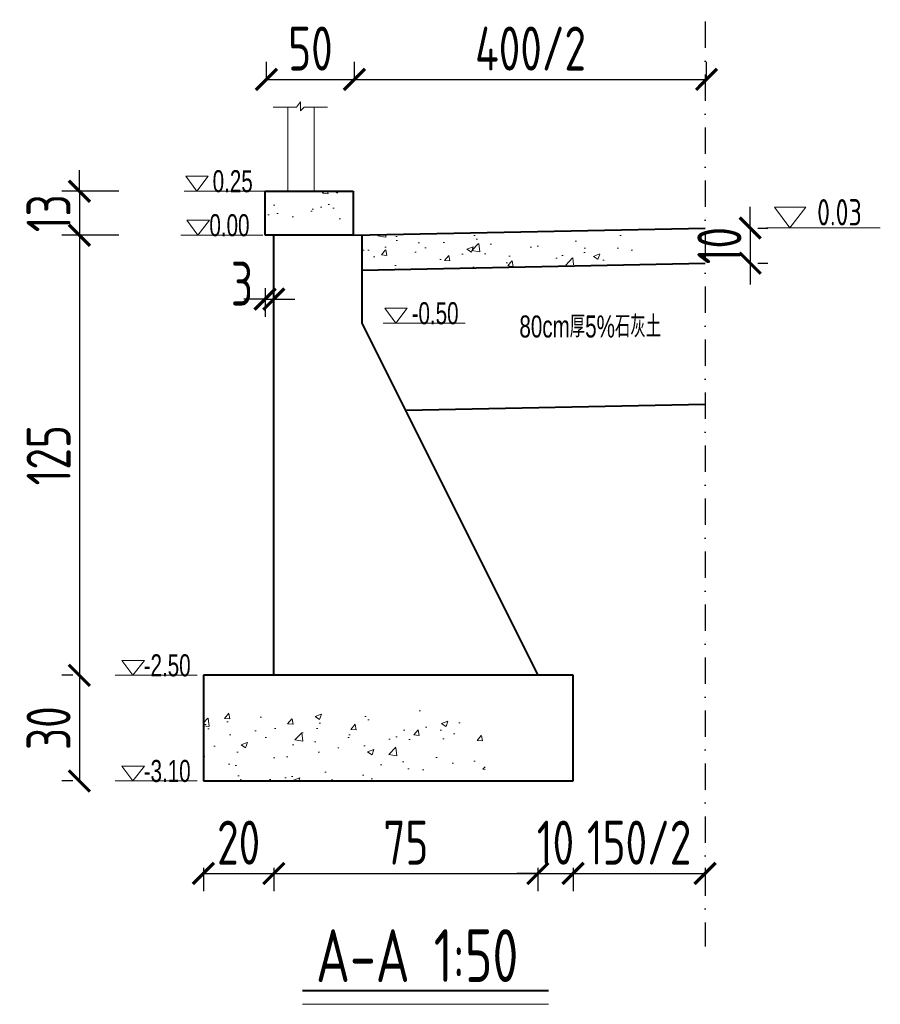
# Model space of a CAD drawing. Header units: inches. Extents: x 97745 to 142261, y 62673 to 100665.
# Tile 24 of 148: x 112815 to 113304, y 69739 to 70298. Entities that reach past the tile are written whole.
import ezdxf

# ---------------------------------------------------------------- set-up
doc = ezdxf.new("R2010")
doc.units = ezdxf.units.IN
doc.header["$MEASUREMENT"] = 0
doc.linetypes.add('DASHDOTX2', pattern=[2, 1, -0.5, 0, -0.5])
doc.layers.get('0').update_dxf_attribs({"lineweight": 15})
for name, color, linetype, lineweight in [('BM1', 7, 'Continuous', 15), ('文字', 7, 'Continuous', 20), ('轮廓线', 1, 'Continuous', 40)]:
    doc.layers.add(name, color=color, linetype=linetype, lineweight=lineweight)
doc.layers.add('轴线', color=3, linetype='DASHDOTX2')
doc.styles.add('HZTXT', font='tssdeng.shx', dxfattribs={"width": 0.75, "bigfont": 'hztxt.shx'})
doc.styles.get("Standard").update_dxf_attribs({"font": 'hztxt_e.shx', "width": 0.7, "bigfont": 'hztxt.shx'})
doc.dimstyles.new('3', dxfattribs={"dimtxt": 25, "dimasz": 12, "dimexe": 10, "dimexo": 30, "dimgap": 5, "dimtad": 1, "dimdec": 0, "dimzin": 0, "dimdsep": 46, "dimtxsty": 'HZTXT', "dimblk": 'ARCHTICK', "dimcen": 0, "dimclrt": 7, "dimazin": 2, "dimtfac": 1, "dimtdec": 0, "dimtix": 1, "dimtmove": 2, "dimatfit": 3, "dimfxl": 250, "dimtolj": 1, "dimtzin": 0, "dimarcsym": 0})

# ---------------------------------------------------------------- blocks, each defined once
blk = doc.blocks.new('_ArchTick')
at = {"color": 0, "linetype": 'ByBlock', "const_width": 0.15}
blk.add_lwpolyline([(-0.5, -0.5), (0.5, 0.5)], dxfattribs=at)
blk = doc.blocks.new('*D761')
at = {"color": 0, "lineweight": -2}
for p, q in [((112919.71, 69816.15), (112919.71, 69803.05)), ((112919.71, 69813.05), (112959.71, 69813.05)), ((112959.71, 69816.15), (112959.71, 69803.05))]:
    blk.add_line(p, q, dxfattribs=at)
at = {"color": 0, "lineweight": -2, "xscale": 12, "yscale": 12, "zscale": 12, "rotation": 180}
blk.add_blockref('_ArchTick', (112919.71, 69813.05), dxfattribs=at)
at = {"color": 0, "lineweight": -2, "xscale": 12, "yscale": 12, "zscale": 12}
blk.add_blockref('_ArchTick', (112959.71, 69813.05), dxfattribs=at)
at = {"color": 7, "insert": (112939.71, 69830.55), "char_height": 25, "attachment_point": 5, "style": 'HZTXT'}
blk.add_mtext('\\A1;20', dxfattribs=at)
blk = doc.blocks.new('*D762')
at = {"color": 0, "lineweight": -2}
for p, q in [((112959.71, 69816.15), (112959.71, 69803.05)), ((112959.71, 69813.05), (113109.71, 69813.05)), ((113109.71, 69816.15), (113109.71, 69803.05))]:
    blk.add_line(p, q, dxfattribs=at)
at = {"color": 0, "lineweight": -2, "xscale": 12, "yscale": 12, "zscale": 12, "rotation": 180}
blk.add_blockref('_ArchTick', (112959.71, 69813.05), dxfattribs=at)
at = {"color": 0, "lineweight": -2, "xscale": 12, "yscale": 12, "zscale": 12}
blk.add_blockref('_ArchTick', (113109.71, 69813.05), dxfattribs=at)
at = {"color": 7, "insert": (113034.71, 69830.55), "char_height": 25, "attachment_point": 5, "style": 'HZTXT'}
blk.add_mtext('\\A1;75', dxfattribs=at)
blk = doc.blocks.new('*D763')
at = {"color": 0, "lineweight": -2}
for p, q in [((113109.71, 69813.05), (113097.71, 69813.05)), ((113109.71, 69816.15), (113109.71, 69803.05)), ((113109.71, 69813.05), (113129.71, 69813.05)), ((113129.71, 69816.15), (113129.71, 69803.05)), ((113129.71, 69813.05), (113141.71, 69813.05))]:
    blk.add_line(p, q, dxfattribs=at)
at = {"color": 0, "lineweight": -2, "xscale": 12, "yscale": 12, "zscale": 12}
blk.add_blockref('_ArchTick', (113109.71, 69813.05), dxfattribs=at)
at = {"color": 0, "lineweight": -2, "xscale": 12, "yscale": 12, "zscale": 12, "rotation": 180}
blk.add_blockref('_ArchTick', (113129.71, 69813.05), dxfattribs=at)
at = {"color": 7, "insert": (113119.71, 69830.55), "char_height": 25, "attachment_point": 5, "style": 'HZTXT'}
blk.add_mtext('\\A1;10', dxfattribs=at)
blk = doc.blocks.new('*D764')
at = {"color": 0, "lineweight": -2}
for p, q in [((112849.24, 70200.59), (112849.24, 70212.59)), ((112871.63, 70200.59), (112839.24, 70200.59)), ((112849.24, 70200.59), (112849.24, 70175.59)), ((112871.63, 70175.59), (112839.24, 70175.59)), ((112849.24, 70175.59), (112849.24, 70163.59))]:
    blk.add_line(p, q, dxfattribs=at)
at = {"color": 0, "lineweight": -2, "xscale": 12, "yscale": 12, "zscale": 12}
for p, rotation in [((112849.24, 70200.59), 270), ((112849.24, 70175.59), 90)]:
    blk.add_blockref('_ArchTick', p, dxfattribs=dict(at, rotation=rotation))
at = {"color": 7, "insert": (112831.74, 70188.09), "char_height": 25, "attachment_point": 5, "rotation": 90, "style": 'HZTXT'}
blk.add_mtext('\\A1;13', dxfattribs=at)
blk = doc.blocks.new('*D765')
at = {"color": 0, "lineweight": -2}
for p, q in [((112845.44, 70175.59), (112839.24, 70175.59)), ((112849.24, 70175.59), (112849.24, 69925.59)), ((112845.44, 69925.59), (112839.24, 69925.59))]:
    blk.add_line(p, q, dxfattribs=at)
at = {"color": 0, "lineweight": -2, "xscale": 12, "yscale": 12, "zscale": 12}
for p, rotation in [((112849.24, 70175.59), 90), ((112849.24, 69925.59), 270)]:
    blk.add_blockref('_ArchTick', p, dxfattribs=dict(at, rotation=rotation))
at = {"color": 7, "insert": (112831.74, 70050.59), "char_height": 25, "attachment_point": 5, "rotation": 90, "style": 'HZTXT'}
blk.add_mtext('\\A1;125', dxfattribs=at)
blk = doc.blocks.new('*D766')
at = {"color": 0, "lineweight": -2}
for p, q in [((112845.44, 69925.59), (112839.24, 69925.59)), ((112849.24, 69925.59), (112849.24, 69865.59)), ((112845.44, 69865.59), (112839.24, 69865.59))]:
    blk.add_line(p, q, dxfattribs=at)
at = {"color": 0, "lineweight": -2, "xscale": 12, "yscale": 12, "zscale": 12}
for p, rotation in [((112849.24, 69925.59), 90), ((112849.24, 69865.59), 270)]:
    blk.add_blockref('_ArchTick', p, dxfattribs=dict(at, rotation=rotation))
at = {"color": 7, "insert": (112831.74, 69895.59), "char_height": 25, "attachment_point": 5, "rotation": 90, "style": 'HZTXT'}
blk.add_mtext('\\A1;30', dxfattribs=at)
blk = doc.blocks.new('三角形')
at = {"layer": '轮廓线', "color": 0, "lineweight": 20}
for p, q in [((24441.9, 199232.1), (24477.5, 199232.1)), ((24459.3, 199208.6), (24441.9, 199232.1)), ((24477.5, 199232.1), (24459.3, 199208.6))]:
    blk.add_line(p, q, dxfattribs=at)
blk = doc.blocks.new('*D770')
at = {"color": 0, "lineweight": -2}
for p, q in [((113230.33, 70179.68), (113230.33, 70191.68)), ((113230.33, 70179.68), (113230.33, 70159.68)), ((113234.71, 70179.68), (113240.33, 70179.68)), ((113230.33, 70159.68), (113230.33, 70147.68)), ((113234.71, 70159.68), (113240.33, 70159.68))]:
    blk.add_line(p, q, dxfattribs=at)
at = {"color": 0, "lineweight": -2, "xscale": 12, "yscale": 12, "zscale": 12}
for p, rotation in [((113230.33, 70179.68), 270), ((113230.33, 70159.68), 90)]:
    blk.add_blockref('_ArchTick', p, dxfattribs=dict(at, rotation=rotation))
at = {"color": 7, "insert": (113212.83, 70169.68), "char_height": 25, "attachment_point": 5, "rotation": 90, "style": 'HZTXT'}
blk.add_mtext('\\A1;10', dxfattribs=at)
blk = doc.blocks.new('*D767')
at = {"color": 0, "lineweight": -2}
for p, q in [((112955.53, 70264.3), (112955.53, 70274.11)), ((113005.53, 70264.3), (113005.53, 70274.11)), ((112955.53, 70264.11), (113005.53, 70264.11))]:
    blk.add_line(p, q, dxfattribs=at)
at = {"color": 0, "lineweight": -2, "xscale": 12, "yscale": 12, "zscale": 12, "rotation": 180}
blk.add_blockref('_ArchTick', (112955.53, 70264.11), dxfattribs=at)
at = {"color": 0, "lineweight": -2, "xscale": 12, "yscale": 12, "zscale": 12}
blk.add_blockref('_ArchTick', (113005.53, 70264.11), dxfattribs=at)
at = {"color": 7, "insert": (112980.53, 70281.61), "char_height": 25, "attachment_point": 5, "style": 'HZTXT'}
blk.add_mtext('\\A1;50', dxfattribs=at)
blk = doc.blocks.new('*D771')
at = {"color": 0, "lineweight": -2}
for p, q in [((112954.71, 70145.59), (112954.71, 70129.31)), ((112959.71, 70145.59), (112959.71, 70129.31)), ((112954.71, 70139.31), (112942.71, 70139.31)), ((112954.71, 70139.31), (112959.71, 70139.31)), ((112959.71, 70139.31), (112971.71, 70139.31))]:
    blk.add_line(p, q, dxfattribs=at)
at = {"color": 0, "lineweight": -2, "xscale": 12, "yscale": 12, "zscale": 12}
blk.add_blockref('_ArchTick', (112954.71, 70139.31), dxfattribs=at)
at = {"color": 0, "lineweight": -2, "xscale": 12, "yscale": 12, "zscale": 12, "rotation": 180}
blk.add_blockref('_ArchTick', (112959.71, 70139.31), dxfattribs=at)
at = {"color": 7, "insert": (112941.61, 70148.06), "char_height": 25, "attachment_point": 5, "style": 'HZTXT'}
blk.add_mtext('\\A1;3', dxfattribs=at)
blk = doc.blocks.new('*D768')
at = {"color": 0, "lineweight": -2}
for p, q in [((113005.53, 70264.3), (113005.53, 70274.11)), ((113205.53, 70264.3), (113205.53, 70274.11)), ((113005.53, 70264.11), (113205.53, 70264.11))]:
    blk.add_line(p, q, dxfattribs=at)
at = {"color": 0, "lineweight": -2, "xscale": 12, "yscale": 12, "zscale": 12, "rotation": 180}
blk.add_blockref('_ArchTick', (113005.53, 70264.11), dxfattribs=at)
at = {"color": 0, "lineweight": -2, "xscale": 12, "yscale": 12, "zscale": 12}
blk.add_blockref('_ArchTick', (113205.53, 70264.11), dxfattribs=at)
at = {"color": 7, "insert": (113105.53, 70281.61), "char_height": 25, "attachment_point": 5, "style": 'HZTXT'}
blk.add_mtext('\\A1;400/2', dxfattribs=at)
blk = doc.blocks.new('*D769')
at = {"color": 0, "lineweight": -2}
for p, q in [((113129.71, 69816.15), (113129.71, 69803.05)), ((113129.71, 69813.05), (113204.71, 69813.05)), ((113204.71, 69816.15), (113204.71, 69803.05))]:
    blk.add_line(p, q, dxfattribs=at)
at = {"color": 0, "lineweight": -2, "xscale": 12, "yscale": 12, "zscale": 12, "rotation": 180}
blk.add_blockref('_ArchTick', (113129.71, 69813.05), dxfattribs=at)
at = {"color": 0, "lineweight": -2, "xscale": 12, "yscale": 12, "zscale": 12}
blk.add_blockref('_ArchTick', (113204.71, 69813.05), dxfattribs=at)
at = {"color": 7, "insert": (113167.21, 69830.55), "char_height": 25, "attachment_point": 5, "style": 'HZTXT'}
blk.add_mtext('\\A1;150/2', dxfattribs=at)

msp = doc.modelspace()

# ---------------------------------------------------------------- hatches: boundary and pattern name
h = msp.add_hatch()
h.set_pattern_fill('AR-CONC', color=256, scale=5, style=0)
h.set_pattern_definition([(50, (65901.646, -30324.62), (35.863009, -3.137607), [3.75, -41.25]), (355, (65901.646, -30324.62), (-6.937567, 37.609607), [3, -33]), (100.4514, (65904.635, -30324.88), (28.925469, 34.471977), [3.18701, -35.057106]), (46.1842, (65901.646, -30314.62), (53.362052, -8.27595), [5.625, -61.875]), (96.6356, (65906.093, -30315.31), (46.733135, 48.705894), [4.780514, -52.58565]), (351.1842, (65901.646, -30314.62), (46.733097, 48.70593), [4.5, -49.5]), (21, (65906.646, -30317.12), (29.8453526, -20.1309445), [3.75, -41.25]), (326, (65906.646, -30317.12), (12.165767, 36.257502), [3, -33]), (71.4514, (65909.133, -30318.797), (42.011131, 16.126525), [3.18701, -35.057106]), (37.5, (65901.646, -30324.619), (0.6079928, 16.6446927), [0, -32.6, 0, -33.5, 0, -33.125]), (7.5, (65901.646, -30324.62), (13.153477, 19.7205856), [0, -19.1, 0, -31.85, 0, -12.625]), (327.5, (65890.496, -30324.62), (26.6911218, -1.1277436), [0, -12.5, 0, -39, 0, -51.75]), (317.5, (65885.496, -30324.62), (29.1593085, 5.005249), [0, -16.25, 0, -25.9, 0, -36.75])])
h.paths.add_polyline_path([(112954.711, 70200.587), (112954.711, 70175.587), (112959.711, 70175.587), (113004.711, 70175.587), (113004.711, 70200.587)])
h = msp.add_hatch()
h.set_pattern_fill('AR-CONC', color=256, scale=5, style=0)
h.set_pattern_definition([(50, (65901.646, -28839.62), (35.863009, -3.137607), [3.75, -41.25]), (355, (65901.646, -28839.62), (-6.937567, 37.609607), [3, -33]), (100.4514, (65904.635, -28839.88), (28.925469, 34.471977), [3.18701, -35.057106]), (46.1842, (65901.646, -28829.62), (53.362052, -8.27595), [5.625, -61.875]), (96.6356, (65906.093, -28830.31), (46.733135, 48.705894), [4.780514, -52.58565]), (351.1842, (65901.646, -28829.62), (46.733097, 48.70593), [4.5, -49.5]), (21, (65906.646, -28832.12), (29.845353, -20.1309445), [3.75, -41.25]), (326, (65906.646, -28832.12), (12.165767, 36.257502), [3, -33]), (71.4514, (65909.133, -28833.797), (42.011131, 16.126525), [3.18701, -35.057106]), (37.5, (65901.646, -28839.619), (0.6079928, 16.6446927), [0, -32.6, 0, -33.5, 0, -33.125]), (7.5, (65901.646, -28839.62), (13.153477, 19.7205856), [0, -19.1, 0, -31.85, 0, -12.625]), (327.5, (65890.496, -28839.62), (26.6911218, -1.1277436), [0, -12.5, 0, -39, 0, -51.75]), (317.5, (65885.496, -28839.62), (29.1593085, 5.005249), [0, -16.25, 0, -25.9, 0, -36.75])])
h.paths.add_polyline_path([(113167.171, 70169.519), (113165.779, 70170.807), (113169.003, 70170.807), (113167.171, 70172.225), (113167.171, 70179.696), (113009.711, 70175.714), (113009.711, 70155.714), (113167.171, 70159.696)])
h = msp.add_hatch()
h.set_pattern_fill('AR-CONC', color=256, scale=5, style=0)
h.set_pattern_definition([(50, (65901.646, -28629.62), (35.863009, -3.137607), [3.75, -41.25]), (355, (65901.646, -28629.62), (-6.937567, 37.609607), [3, -33]), (100.4514, (65904.635, -28629.88), (28.925469, 34.471977), [3.18701, -35.057106]), (46.1842, (65901.646, -28619.62), (53.362052, -8.27595), [5.625, -61.875]), (96.6356, (65906.093, -28620.31), (46.733135, 48.705894), [4.780514, -52.58565]), (351.1842, (65901.646, -28619.62), (46.733097, 48.70593), [4.5, -49.5]), (21, (65906.646, -28622.12), (29.845353, -20.1309445), [3.75, -41.25]), (326, (65906.646, -28622.12), (12.165767, 36.257502), [3, -33]), (71.4514, (65909.133, -28623.797), (42.011131, 16.126525), [3.18701, -35.057106]), (37.5, (65901.646, -28629.619), (0.6079928, 16.6446927), [0, -32.6, 0, -33.5, 0, -33.125]), (7.5, (65901.646, -28629.62), (13.153477, 19.7205856), [0, -19.1, 0, -31.85, 0, -12.625]), (327.5, (65890.496, -28629.62), (26.6911218, -1.1277436), [0, -12.5, 0, -39, 0, -51.75]), (317.5, (65885.496, -28629.62), (29.1593085, 5.005249), [0, -16.25, 0, -25.9, 0, -36.75])])
h.paths.add_polyline_path([(112919.711, 69905.587), (112919.711, 69865.587), (113079.711, 69865.587), (113079.711, 69905.587)])

# ---------------------------------------------------------------- linework, layer by layer
for p, q in [((112967.702, 70248.248), (112959.362, 70248.248)), ((112959.362, 70248.248), (112972.559, 70248.248)), ((112967.702, 70200.587), (112967.702, 70248.248)), ((112972.559, 70248.248), (112974.789, 70251.329)), ((112974.789, 70251.329), (112974.789, 70246.202)), ((112974.789, 70246.202), (112976.895, 70248.248)), ((112976.895, 70248.248), (112990.155, 70248.248)), ((112982.702, 70200.587), (112982.702, 70248.248)), ((112955.358, 70200.587), (112908.724, 70200.587)), ((112953.512, 70175.587), (112906.879, 70175.587)), ((113068.386, 70125.587), (113021.753, 70125.587)), ((112916.174, 69925.587), (112869.541, 69925.587)), ((112916.174, 69865.587), (112869.541, 69865.587)), ((112976.005, 69738.717), (113115.845, 69738.717))]:
    msp.add_line(p, q)
at = {"layer": 'BM1'}
msp.add_lwpolyline([(113009.711, 70125.587), (113009.711, 70175.69), (113004.711, 70175.587), (112959.711, 70175.587), (112959.711, 69925.587), (113109.711, 69925.587)], close=True, dxfattribs=at)
at = {"layer": '文字', "ltscale": 0.5}
msp.add_line((113304.253, 70179.696), (113239.687, 70179.696), dxfattribs=at)
at = {"layer": '轮廓线'}
for p, q in [((112954.711, 70175.587), (112954.711, 70200.587)), ((112954.711, 70200.587), (113004.711, 70200.587)), ((113004.711, 70200.587), (113004.711, 70175.587)), ((113004.711, 70175.587), (112954.711, 70175.587)), ((112959.711, 69925.587), (112959.711, 70175.587)), ((113004.711, 70175.587), (113204.711, 70179.68)), ((113009.711, 70175.587), (113009.711, 70125.587)), ((113009.711, 70155.714), (113204.711, 70159.68)), ((113009.711, 70125.587), (113109.711, 69925.587)), ((113034.438, 70076.133), (113204.711, 70079.667)), ((113129.711, 69925.587), (112919.711, 69925.587)), ((112919.711, 69925.587), (112919.711, 69865.587)), ((113129.711, 69865.587), (113129.711, 69925.587)), ((112919.711, 69865.587), (113129.711, 69865.587)), ((112976.005, 69746.51), (113115.845, 69746.51))]:
    msp.add_line(p, q, dxfattribs=at)
at = {"layer": '轴线', "ltscale": 15}
msp.add_line((113204.711, 70296.976), (113204.711, 69771.648), dxfattribs=at)

# ---------------------------------------------------------------- block references
at = {"xscale": 0.3600000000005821, "yscale": 0.3600000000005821, "zscale": 0.36}
for p in [(104110.595, -1514.492), (104111.25, -1539.492), (104223.624, -1589.492), (104074.271, -1789.492), (104074.271, -1849.492)]:
    msp.add_blockref('三角形', p, dxfattribs=at)
at = {"layer": '轮廓线', "color": 0, "xscale": 0.5, "yscale": 0.5, "zscale": 0.5}
msp.add_blockref('三角形', (101023.146, -29424.58), dxfattribs=at)

# ---------------------------------------------------------------- texts
at = {"width": 0.7}
for s, p in [('0.25', (112924.958, 70200.025)), ('0.00', (112923.112, 70175.025)), ('-0.50', (113037.986, 70125.025)), ('80cm厚5%%%石灰土', (113099.217, 70117.493)), ('-2.50', (112885.774, 69925.025)), ('-3.10', (112885.774, 69865.025))]:
    msp.add_text(s, height=12.5, dxfattribs=at).set_placement(p)
at = {"layer": '文字', "ltscale": 0.5, "style": 'HZTXT', "width": 0.75}
msp.add_text('0.03', height=15, dxfattribs=at).set_placement((113268.333, 70181.112))
at = {"layer": '文字', "style": 'HZTXT', "width": 0.75}
msp.add_text('A-A 1:50', height=30, dxfattribs=at).set_placement((112983.676, 69751.387))

# ---------------------------------------------------------------- dimensions: what is measured, and where the dimension line sits
for base, p1, p2, text, picture, middle in [((113005.533, 70264.106), (112955.533, 70234.304), (113005.533, 70234.304), '50', '*D767', (112980.533, 70281.606)), ((113205.533, 70264.106), (113005.533, 70234.304), (113205.533, 70234.304), '400/2', '*D768', (113105.533, 70281.606)), ((113204.711, 69813.051), (113129.711, 69846.151), (113204.711, 69846.151), '150/2', '*D769', (113167.211, 69830.551))]:
    dim = msp.add_linear_dim(base=base, p1=p1, p2=p2, text=text, dimstyle='3', override={"dimlfac": 0.5})
    dim.commit()
    dim.dimension.update_dxf_attribs({"geometry": picture, "text_midpoint": middle})
for base, p1, p2, picture, middle in [((112849.239250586, 70175.587211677), (112901.634601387, 70200.587211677), (112901.634601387, 70175.587211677), '*D764', (112831.739250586, 70188.087211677)), ((112849.239, 69925.587), (112875.437, 70175.587), (112875.437, 69925.587), '*D765', (112831.739, 70050.587)), ((112849.239, 69865.587), (112875.437, 69925.587), (112875.437, 69865.587), '*D766', (112831.739, 69895.587))]:
    dim = msp.add_linear_dim(base=base, p1=p1, p2=p2, angle=90, dimstyle='3', override={"dimlfac": 0.5})
    dim.commit()
    dim.dimension.update_dxf_attribs({"geometry": picture, "text_midpoint": middle})
dim = msp.add_aligned_dim(p1=(113204.711, 70179.68), p2=(113204.711, 70159.68), distance=25.624, dimstyle='3', override={"dimlfac": 0.5})
dim.commit()
dim.dimension.update_dxf_attribs({"geometry": '*D770', "text_midpoint": (113212.834, 70169.68)})
dim = msp.add_linear_dim(base=(112959.710750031, 70139.305167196), p1=(112954.710750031, 70175.587211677), p2=(112959.710750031, 70175.587211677), dimstyle='3', override={"dimlfac": 0.5})
dim.commit()
dim.dimension.update_dxf_attribs({"geometry": '*D771', "text_midpoint": (112941.605921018, 70148.055167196), "dimtype": 160})
for base, p1, p2, picture, middle in [((112959.711, 69813.051), (112919.711, 69846.151), (112959.711, 69846.151), '*D761', (112939.711, 69830.551)), ((113109.711, 69813.051), (112959.711, 69846.151), (113109.711, 69846.151), '*D762', (113034.711, 69830.551)), ((113129.711, 69813.051), (113109.711, 69846.151), (113129.711, 69846.151), '*D763', (113119.711, 69830.551))]:
    dim = msp.add_linear_dim(base=base, p1=p1, p2=p2, dimstyle='3', override={"dimlfac": 0.5})
    dim.commit()
    dim.dimension.update_dxf_attribs({"geometry": picture, "text_midpoint": middle})

doc.saveas('drawing.dxf')
